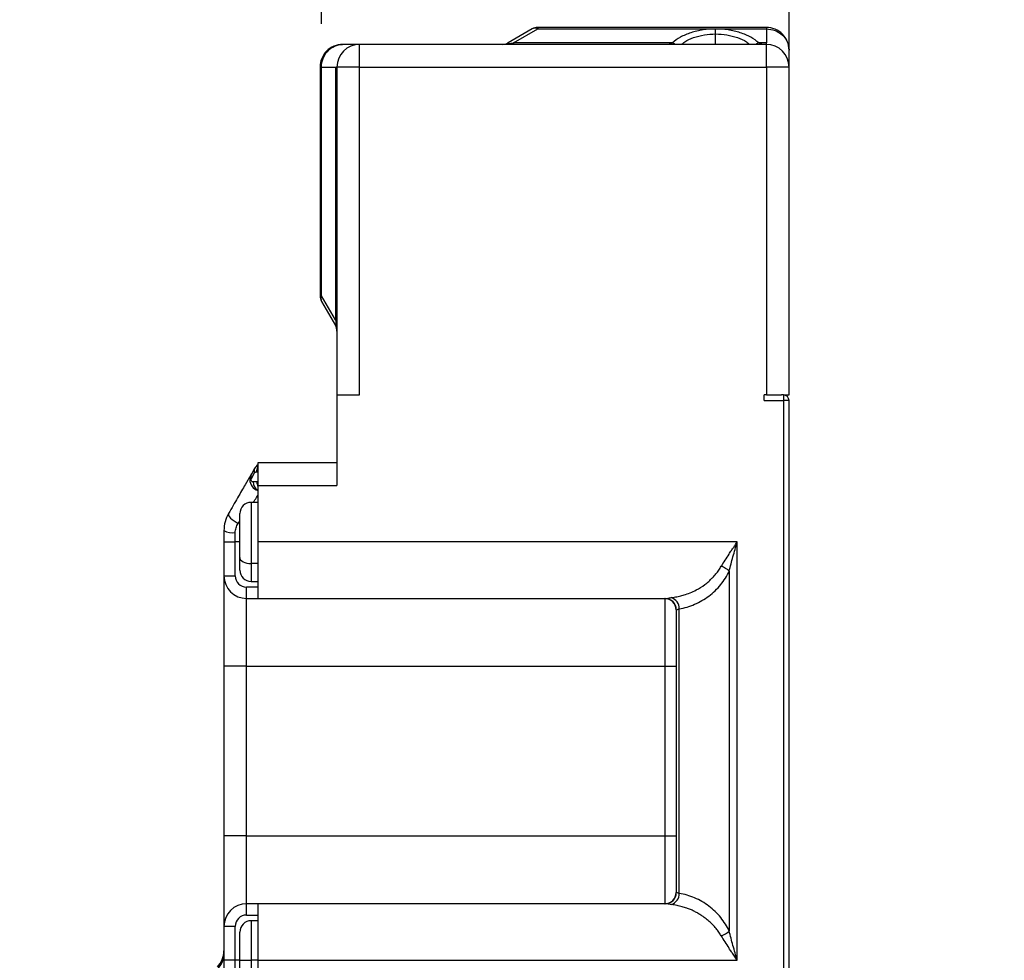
# Model space of a CAD drawing. Header units: millimetres. Extents: x 0 to 838, y 0 to 648.
# Tile 39 of 63: x 313 to 401, y 281 to 364. Entities that reach past the tile are written whole.
import ezdxf

# ---------------------------------------------------------------- set-up
doc = ezdxf.new("R2010")
doc.units = ezdxf.units.MM
doc.header["$LTSCALE"] = 3
doc.layers.add('DIMENSIONS', color=140, linetype='Continuous', lineweight=25)
doc.styles.add('SLDTEXTSTYLE0', font='TXT', dxfattribs={"width": 0.7})
doc.dimstyles.new('SLDDIMSTYLE0', dxfattribs={"dimtxt": 6.474023, "dimasz": 9.906, "dimexe": 0, "dimexo": 0.0625, "dimgap": 1.618506, "dimtad": 0, "dimtih": 1, "dimtoh": 1, "dimdec": 1, "dimrnd": 1e-09, "dimzin": 4, "dimdsep": 46, "dimtxsty": 'SLDTEXTSTYLE0', "dimsah": 1, "dimcen": 0.09, "dimadec": 0, "dimazin": 1, "dimtfac": 1, "dimtdec": 1, "dimtofl": 0, "dimtmove": 0, "dimatfit": 3, "dimfxl": 0, "dimfrac": 2, "dimtolj": 1, "dimtzin": 12, "dimarcsym": 0})
doc.dimstyles.new('SLDDIMSTYLE3', dxfattribs={"dimtxt": 6.474023, "dimasz": 9.906, "dimexe": 0, "dimexo": 0.0625, "dimgap": 1.618506, "dimtad": 0, "dimtih": 1, "dimtoh": 1, "dimdec": 1, "dimrnd": 1e-09, "dimzin": 12, "dimdsep": 46, "dimtxsty": 'SLDTEXTSTYLE0', "dimsah": 1, "dimcen": 0.09, "dimadec": 0, "dimazin": 3, "dimtfac": 1, "dimtdec": 1, "dimtmove": 0, "dimatfit": 0, "dimfxl": 0, "dimfrac": 2, "dimtolj": 1, "dimtzin": 12, "dimarcsym": 0})

# ---------------------------------------------------------------- blocks, each defined once
blk = doc.blocks.new('_D_9')
at = {"layer": 'DIMENSIONS'}
for p, q in [((293.499, 172.55), (293.499, 416.191)), ((381.499, 333.976), (381.499, 416.191)), ((293.499, 406.666), (319.796, 406.666)), ((328.569, 406.666), (326.395, 406.666)), ((326.395, 406.666), (326.395, 396.376)), ((347.807, 406.666), (349.981, 406.666)), ((349.981, 406.666), (349.981, 396.376)), ((381.499, 406.666), (356.579, 406.666)), ((326.395, 396.376), (328.569, 396.376)), ((349.981, 396.376), (347.807, 396.376))]:
    blk.add_line(p, q, dxfattribs=at)
for points in [[(293.499, 406.666), (303.405, 405.142), (303.405, 408.19)], [(381.499, 406.666), (371.593, 408.19), (371.593, 405.142)]]:
    blk.add_solid(points, dxfattribs=at)
at = {"layer": 'DIMENSIONS', "char_height": 6.35, "attachment_point": 1, "style": 'SLDTEXTSTYLE0'}
for s, insert in [('88.0', (328.569, 416.301)), ('3.46', (328.569, 404.562))]:
    blk.add_mtext(s, dxfattribs=dict(at, insert=insert))
blk = doc.blocks.new('_D_16')
at = {"layer": 'DIMENSIONS'}
for p, q in [((340.133, 363.476), (340.133, 389.626)), ((381.499, 363.476), (381.499, 389.626)), ((340.133, 380.101), (321.083, 380.101)), ((350.863, 380.101), (348.689, 380.101)), ((348.689, 380.101), (348.689, 369.812)), ((370.101, 380.101), (372.275, 380.101)), ((372.275, 380.101), (372.275, 369.812)), ((381.499, 380.101), (400.549, 380.101)), ((348.689, 369.812), (350.863, 369.812)), ((372.275, 369.812), (370.101, 369.812))]:
    blk.add_line(p, q, dxfattribs=at)
for points in [[(340.133, 380.101), (330.227, 381.625), (330.227, 378.577)], [(381.499, 380.101), (391.405, 378.577), (391.405, 381.625)]]:
    blk.add_solid(points, dxfattribs=at)
at = {"layer": 'DIMENSIONS', "char_height": 6.35, "attachment_point": 1, "style": 'SLDTEXTSTYLE0'}
for s, insert in [('41.4', (350.863, 389.736)), ('1.63', (350.863, 377.998))]:
    blk.add_mtext(s, dxfattribs=dict(at, insert=insert))

msp = doc.modelspace()

# ---------------------------------------------------------------- linework, layer by layer
for p, q in [((358.766998, 363.031671), (356.633024, 361.79962)), ((357.133024, 361.79962), (359.266998, 363.031671)), ((379.499049, 363.165646), (359.266998, 363.165646)), ((359.266998, 363.165646), (359.266998, 363.031671)), ((359.266998, 363.031671), (379.499049, 363.031671)), ((374.999049, 362.588295), (374.999049, 363.021308)), ((374.999049, 361.665646), (374.999049, 362.588295)), ((379.499049, 363.165646), (379.499049, 363.031671)), ((379.499049, 363.031671), (379.499049, 361.79962)), ((343.499049, 361.665646), (341.999049, 361.665646)), ((379.499049, 361.665646), (343.499049, 361.665646)), ((343.499049, 359.665646), (343.499049, 361.665646)), ((357.133024, 361.79962), (357.133024, 361.665646)), ((371.182419, 361.79962), (357.133024, 361.79962)), ((379.499049, 361.79962), (378.815679, 361.79962)), ((379.499049, 361.665646), (379.499049, 361.79962)), ((379.499049, 359.665646), (379.499049, 361.665646)), ((381.499049, 359.665646), (381.499049, 361.165646)), ((339.999049, 359.665646), (339.999049, 339.433595)), ((340.133024, 359.665646), (339.999049, 359.665646)), ((340.133024, 359.665646), (341.365074, 359.665646)), ((340.133024, 339.433595), (340.133024, 359.665646)), ((341.365074, 359.665646), (341.365074, 337.29962)), ((341.365074, 359.665646), (341.499049, 359.665646)), ((343.499049, 359.665646), (341.499049, 359.665646)), ((341.499049, 359.665646), (341.499049, 330.665646)), ((343.499049, 330.665646), (343.499049, 359.665646)), ((343.499049, 359.665646), (379.499049, 359.665646)), ((379.499049, 359.665646), (379.499049, 330.665646)), ((381.499049, 359.665646), (379.499049, 359.665646)), ((381.499049, 330.665646), (381.499049, 359.665646)), ((340.133024, 339.433595), (339.999049, 339.433595)), ((341.365074, 337.29962), (340.133024, 339.433595)), ((340.133024, 338.933595), (341.365074, 336.79962)), ((341.365074, 337.29962), (341.499049, 337.29962)), ((341.499049, 330.665646), (341.499049, 322.665646)), ((341.499049, 330.665646), (343.499049, 330.665646)), ((379.499049, 330.665646), (379.299049, 330.665646)), ((379.299049, 330.165646), (379.299049, 330.665646)), ((379.499049, 330.665646), (380.821925, 330.665646)), ((380.999049, 330.665646), (380.821925, 330.665646)), ((380.999049, 330.665646), (380.999049, 330.165646)), ((380.999049, 330.665646), (381.499049, 330.665646)), ((379.299049, 330.165646), (380.999049, 330.165646)), ((380.999049, 330.165646), (380.999049, 136.665646)), ((381.499049, 330.165646), (380.999049, 330.165646)), ((381.499049, 136.665646), (381.499049, 330.165646)), ((334.210374, 324.165646), (333.921699, 323.665646)), ((334.499049, 324.665646), (334.499049, 322.665646)), ((341.499049, 324.665646), (334.499049, 324.665646)), ((333.921699, 323.265646), (334.210374, 323.765646)), ((334.383579, 323.865646), (334.499049, 323.865646)), ((334.406229, 322.965646), (334.094904, 322.965646)), ((334.499049, 322.665646), (341.499049, 322.665646)), ((334.499049, 322.665646), (334.499049, 317.665646)), ((334.499049, 321.165646), (333.899049, 321.165646)), ((333.899049, 321.165646), (333.899049, 315.751341)), ((332.899049, 316.298285), (332.899049, 320.165646)), ((332.766998, 319.302009), (332.906339, 319.499473)), ((331.499049, 318.665646), (331.499049, 317.665646)), ((332.499049, 317.665646), (332.499049, 318.483827)), ((331.499049, 317.665646), (332.499049, 317.665646)), ((331.499049, 317.665646), (331.499049, 314.665646)), ((332.499049, 314.665646), (332.499049, 317.665646)), ((332.899049, 317.665646), (332.499049, 317.665646)), ((376.913263, 317.665646), (334.499049, 317.665646)), ((334.499049, 317.665646), (334.499049, 312.665646)), ((376.913263, 280.665646), (376.913263, 317.665646)), ((332.899049, 315.165646), (332.899049, 316.298285)), ((334.499049, 315.751341), (333.899049, 315.751341)), ((333.899049, 315.751341), (333.899049, 314.165646)), ((331.499049, 314.665646), (332.499049, 314.665646)), ((331.499049, 314.665646), (331.499049, 306.665646)), ((376.206156, 315.079859), (376.206156, 283.251432)), ((334.499049, 313.665646), (333.499049, 313.665646)), ((333.499049, 312.665646), (333.499049, 313.665646)), ((333.899049, 314.165646), (334.499049, 314.165646)), ((333.499049, 312.665646), (334.499049, 312.665646)), ((333.499049, 306.665646), (333.499049, 312.665646)), ((334.499049, 312.665646), (370.542412, 312.665646)), ((370.499049, 312.665646), (370.499049, 306.665646)), ((371.499049, 311.665646), (371.499049, 286.665646)), ((371.499049, 311.665646), (371.520731, 311.665646)), ((371.791942, 286.581725), (371.791942, 311.749566)), ((333.499049, 306.665646), (331.499049, 306.665646)), ((331.499049, 306.665646), (331.499049, 291.665646)), ((333.499049, 306.665646), (370.499049, 306.665646)), ((333.499049, 291.665646), (333.499049, 306.665646)), ((370.499049, 306.665646), (371.499049, 306.665646)), ((370.499049, 306.665646), (370.499049, 291.665646)), ((333.499049, 291.665646), (331.499049, 291.665646)), ((331.499049, 291.665646), (331.499049, 283.665646)), ((333.499049, 285.665646), (333.499049, 291.665646)), ((333.499049, 291.665646), (370.499049, 291.665646)), ((370.499049, 291.665646), (370.499049, 285.665646)), ((370.499049, 291.665646), (371.499049, 291.665646)), ((371.520731, 286.665646), (371.499049, 286.665646)), ((333.499049, 284.665646), (333.499049, 285.665646)), ((334.499049, 285.665646), (333.499049, 285.665646)), ((334.499049, 285.665646), (334.499049, 280.665646)), ((370.542412, 285.665646), (334.499049, 285.665646)), ((333.499049, 284.665646), (334.499049, 284.665646)), ((334.499049, 284.165646), (333.899049, 284.165646)), ((333.899049, 284.165646), (333.899049, 280.665646)), ((332.499049, 283.665646), (331.499049, 283.665646)), ((331.499049, 283.665646), (331.499049, 280.665646)), ((332.499049, 280.665646), (332.499049, 283.665646)), ((332.899049, 280.665646), (332.899049, 283.165646)), ((331.461389, 281.107782), (331.380243, 280.884101)), ((332.499049, 280.665646), (331.499049, 280.665646)), ((331.499049, 280.665646), (331.499049, 275.165646)), ((332.499049, 276.165646), (332.499049, 280.665646)), ((332.899049, 280.665646), (332.499049, 280.665646)), ((332.899049, 280.665646), (333.899049, 280.665646)), ((332.899049, 278.165646), (332.899049, 280.665646)), ((334.499049, 280.665646), (333.899049, 280.665646)), ((333.899049, 280.665646), (333.899049, 277.165646)), ((334.499049, 280.665646), (334.499049, 275.165646)), ((334.499049, 280.665646), (376.913263, 280.665646))]:
    msp.add_line(p, q)
at = {"flags": 128}
for points in [[(334.499049, 324.478402), (334.483967, 324.471165), (334.467739, 324.458945), (334.459006, 324.452153), (334.458063, 324.451411), (334.457785, 324.451192), (334.457638, 324.451075), (334.457622, 324.451063), (334.457624, 324.451064), (334.457666, 324.451098), (334.457743, 324.451158), (334.45839, 324.451668), (334.461367, 324.454005), (334.466692, 324.458139), (334.499049, 324.479827)], [(331.900973, 320.165646), (331.886876, 320.09337), (331.9149, 320.000625), (331.983704, 319.891848), (332.089995, 319.772246), (332.228686, 319.647542), (332.39314, 319.523704), (332.575487, 319.406659), (332.766998, 319.302009)], [(332.899049, 316.298285), (332.918264, 316.191582), (332.975169, 316.088979), (333.067579, 315.994419), (333.191942, 315.911537), (333.343479, 315.843518), (333.516366, 315.792975), (333.703959, 315.76185), (333.899049, 315.751341)]]:
    msp.add_lwpolyline(points, dxfattribs=at)
for centre, radius, start, end in [((359.266998, 362.165646), 1, 90, 120), ((359.016998, 362.538926), 0.552537, 63.09848852, 116.90151148), ((343.499049, 359.665646), 2, 90, 180), ((356.133024, 362.665646), 1, 270, 300), ((371.019792, 361.229979), 0.592401, 47.34316866, 74.06645698), ((378.978306, 361.229979), 0.592401, 105.93354302, 132.65683134), ((379.499049, 359.665646), 2, 0, 90), ((340.999049, 339.433595), 1, 180, 210), ((340.625768, 339.183595), 0.552537, 153.09848852, 206.90151148), ((340.499049, 336.29962), 1, 0, 30), ((380.999049, 330.165646), 0.5, 0, 90), ((334.60457, 323.965646), 0.44203, 153.09848852, 206.90151148), ((335.273718, 323.869399), 0.890147, 150.4901358, 180.24162587), ((334.315895, 323.465646), 0.44203, 153.09848852, 206.90151148), ((334.908917, 322.942089), 0.814354, 178.34238842, 239.78112473), ((335.302826, 322.962932), 0.896601, 179.82660117, 206.30202569), ((333.899049, 320.165646), 1, 90, 180), ((332.257313, 319.995191), 1.530574, 240.30308502, 279.08722204), ((374.718025, 313.433779), 2.219034, 47.8850028, 69.39241176), ((333.499049, 314.665646), 2, 180, 270), ((333.499049, 314.665646), 1, 180, 270), ((333.899049, 315.165646), 1, 180, 270), ((370.499049, 311.665646), 1, 0, 90), ((370.531451, 311.676369), 0.989337, 359.37896604, 89.36520202), ((370.759374, 311.755625), 1.032586, 359.66376956, 71.62765737), ((370.499049, 286.665646), 1, 270, 0), ((370.531451, 286.654922), 0.989337, 270.63479798, 0.62103396), ((370.759374, 286.575666), 1.032586, 288.37234267, 0.33623043), ((333.499049, 283.665646), 2, 90, 180), ((333.499049, 283.665646), 1, 90, 180), ((333.899049, 283.165646), 1, 90, 180), ((374.718025, 284.897512), 2.219034, 290.60758824, 312.1149972), ((329.499049, 281.494073), 2, 315, 0), ((329.540048, 281.246965), 1.959013, 299.30988592, 359.80367687)]:
    msp.add_arc(centre, radius, start, end)
for points, knots in [([(374.999049, 363.021308), (374.635385, 363.021308), (374.259952, 362.995479), (373.520264, 362.886889), (373.156397, 362.80407), (372.477732, 362.586832), (372.163302, 362.452531), (371.611916, 362.147853), (371.375078, 361.977697), (371.182419, 361.79962)], [0, 0, 0, 0, 0.25, 0.25, 0.5, 0.5, 0.75, 0.75, 1, 1, 1, 1]), ([(371.987039, 361.665646), (372.078359, 361.743107), (372.357065, 361.979517), (373.043528, 362.280508), (373.975913, 362.539167), (374.663318, 362.572174), (374.999049, 362.588295)], [0, 0, 0, 0, 0.1406704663, 0.4293209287, 0.7212783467, 1, 1, 1, 1]), ([(378.815679, 361.79962), (378.62302, 361.977697), (378.386182, 362.147853), (377.834796, 362.452531), (377.520366, 362.586832), (376.841701, 362.80407), (376.477834, 362.886889), (375.738146, 362.995479), (375.362713, 363.021308), (374.999049, 363.021308)], [0, 0, 0, 0, 0.25, 0.25, 0.5, 0.5, 0.75, 0.75, 1, 1, 1, 1]), ([(374.999049, 362.588295), (375.334794, 362.572176), (376.0222, 362.539174), (376.954597, 362.280498), (377.641045, 361.979504), (377.919751, 361.743097), (378.01106, 361.665646)], [0, 0, 0, 0, 0.278732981, 0.570679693, 0.859345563, 1, 1, 1, 1]), ([(381.499049, 361.165646), (381.499049, 361.427492), (381.446994, 361.689141), (381.246622, 362.172883), (381.098383, 362.394739), (380.728142, 362.764979), (380.506287, 362.913218), (380.022545, 363.113591), (379.760896, 363.165646), (379.499049, 363.165646)], [0, 0, 0, 0, 0.25, 0.25, 0.5, 0.5, 0.75, 0.75, 1, 1, 1, 1]), ([(379.499049, 363.031671), (379.760896, 363.031671), (380.022545, 362.983103), (380.506287, 362.796153), (380.728142, 362.657844), (381.098383, 362.312405), (381.246622, 362.105411), (381.446994, 361.654074), (381.499049, 361.409952), (381.499049, 361.165646)], [0, 0, 0, 0, 0.25, 0.25, 0.5, 0.5, 0.75, 0.75, 1, 1, 1, 1]), ([(341.999049, 361.665646), (341.737202, 361.665646), (341.475553, 361.613591), (340.991811, 361.413218), (340.769956, 361.264979), (340.399715, 360.894739), (340.251476, 360.672883), (340.051104, 360.189141), (339.999049, 359.927492), (339.999049, 359.665646)], [0, 0, 0, 0, 0.25, 0.25, 0.5, 0.5, 0.75, 0.75, 1, 1, 1, 1]), ([(340.133024, 359.665646), (340.133024, 359.927492), (340.181591, 360.189141), (340.368541, 360.672883), (340.50685, 360.894739), (340.852289, 361.264979), (341.059283, 361.413218), (341.510621, 361.613591), (341.754743, 361.665646), (341.999049, 361.665646)], [0, 0, 0, 0, 0.25, 0.25, 0.5, 0.5, 0.75, 0.75, 1, 1, 1, 1]), ([(356.633024, 361.79962), (356.621252, 361.792336), (356.59951, 361.778882), (356.585366, 361.761895), (356.589058, 361.749463), (356.611898, 361.741693), (356.658944, 361.738705), (356.739041, 361.742923), (356.849807, 361.75529), (356.984892, 361.774594), (357.080292, 361.790712), (357.133024, 361.79962)], [0, 0, 0, 0, 0.135324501, 0.249930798, 0.346053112, 0.427462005, 0.500251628, 0.592041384, 0.699971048, 0.834163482, 1, 1, 1, 1]), ([(341.365074, 337.29962), (341.409541, 337.042892), (341.424869, 336.899977), (341.424869, 336.750471), (341.409541, 336.722602), (341.365074, 336.79962)], [0, 0, 0, 0, 0.5, 0.5, 1, 1, 1, 1]), ([(333.921699, 323.665646), (333.921699, 323.665646), (333.878756, 323.591267), (333.694388, 323.271932), (333.552763, 323.026629), (333.183826, 322.387613), (332.956917, 321.994594), (332.454205, 321.123872), (332.179066, 320.647317), (331.900973, 320.165646)], [0, 0, 0, 0, 0.25, 0.25, 0.5, 0.5, 0.75, 0.75, 1, 1, 1, 1]), ([(334.094904, 322.965646), (334.066036, 322.965646), (334.033069, 322.972154), (333.97021, 323.00529), (333.940944, 323.032312), (333.902454, 323.098979), (333.893685, 323.137835), (333.896418, 323.208841), (333.907265, 323.240646), (333.921699, 323.265646)], [0, 0, 0, 0, 0.25, 0.25, 0.5, 0.5, 0.75, 0.75, 1, 1, 1, 1]), ([(334.210374, 323.765646), (334.227041, 323.794513), (334.252639, 323.820987), (334.314519, 323.856714), (334.350246, 323.865646), (334.383579, 323.865646)], [0, 0, 0, 0, 0.5, 0.5, 1, 1, 1, 1]), ([(333.787724, 323.165646), (333.787724, 322.952651), (333.857889, 322.740128), (334.112292, 322.398525), (334.295182, 322.269804), (334.499087, 322.208395)], [0, 0, 0, 0, 0.5, 0.5, 1, 1, 1, 1]), ([(334.082074, 321.165646), (334.134706, 321.240229), (334.308573, 321.486614), (334.420789, 321.645719), (334.499035, 321.756661)], [0, 0, 0, 0, 0.3027116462, 1, 1, 1, 1]), ([(331.900973, 320.165646), (331.772177, 319.942564), (331.670477, 319.698724), (331.534602, 319.194912), (331.499049, 318.934786), (331.499049, 318.665645)], [0, 0, 0, 0, 0.5, 0.5, 1, 1, 1, 1]), ([(332.499049, 318.483827), (332.499049, 318.630632), (332.522751, 318.772518), (332.613334, 319.047325), (332.681113, 319.180298), (332.766998, 319.302009)], [0, 0, 0, 0, 0.5, 0.5, 1, 1, 1, 1]), ([(376.166567, 316.574491), (376.189881, 316.607301), (376.253075, 316.696238), (376.379718, 316.875133), (376.544037, 317.108724), (376.730377, 317.383118), (376.850799, 317.56915), (376.913263, 317.665646)], [0, 0, 0, 0, 0.092233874, 0.250012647, 0.500008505, 0.740650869, 1, 1, 1, 1]), ([(376.206156, 315.079859), (376.306591, 315.500448), (376.420009, 315.924673), (376.659821, 316.787849), (376.78701, 317.228292), (376.913263, 317.665646)], [0, 0, 0, 0, 0.5, 0.5, 1, 1, 1, 1]), ([(374.731107, 314.502374), (374.782138, 314.555841), (374.882663, 314.661168), (375.024921, 314.826729), (375.157945, 314.994225), (375.281147, 315.16408), (375.395283, 315.33507), (375.464821, 315.45285), (375.499049, 315.510823)], [0, 0, 0, 0, 0.179770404, 0.354133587, 0.523205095, 0.687111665, 0.845992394, 1, 1, 1, 1]), ([(371.791942, 311.749566), (372.246295, 311.826365), (372.704826, 311.958429), (373.589774, 312.336144), (374.015787, 312.581826), (374.795337, 313.169955), (375.148537, 313.512149), (375.754694, 314.259394), (376.007569, 314.66405), (376.206156, 315.079859)], [0, 0, 0, 0, 0.25, 0.25, 0.5, 0.5, 0.75, 0.75, 1, 1, 1, 1]), ([(371.084835, 312.735579), (371.170039, 312.747597), (371.336253, 312.771042), (371.577228, 312.815436), (371.804073, 312.864432), (372.016668, 312.917795), (372.333569, 313.008344), (372.759798, 313.159772), (373.373383, 313.446494), (373.926214, 313.789179), (374.340017, 314.124491), (374.529863, 314.2978), (374.639339, 314.407273), (374.694207, 314.464134), (374.731107, 314.502374)], [0, 0, 0, 0, 0.063538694, 0.123951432, 0.18124323, 0.235419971, 0.286488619, 0.426024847, 0.57203081, 0.786362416, 0.893327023, 0.946185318, 0.963808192, 1, 1, 1, 1]), ([(370.542412, 312.665646), (370.602771, 312.665646), (370.677194, 312.673127), (370.860241, 312.69823), (370.968231, 312.715507), (371.084835, 312.735579)], [0, 0, 0, 0, 0.5, 0.5, 1, 1, 1, 1]), ([(376.206156, 283.251432), (376.007569, 283.667241), (375.754694, 284.071897), (375.148537, 284.819142), (374.795337, 285.161336), (374.015787, 285.749465), (373.589774, 285.995147), (372.704826, 286.372862), (372.246295, 286.504926), (371.791942, 286.581725)], [0, 0, 0, 0, 0.25, 0.25, 0.5, 0.5, 0.75, 0.75, 1, 1, 1, 1]), ([(371.084835, 285.595712), (370.967878, 285.615739), (370.859309, 285.633021), (370.676131, 285.658142), (370.602175, 285.665646), (370.542412, 285.665646)], [0, 0, 0, 0, 0.5, 0.5, 1, 1, 1, 1]), ([(373.698455, 284.657108), (373.646676, 284.691349), (373.544655, 284.758813), (373.391127, 284.851165), (373.240164, 284.935636), (373.037497, 285.039951), (372.774389, 285.159276), (372.42624, 285.292062), (372.030489, 285.413313), (371.576875, 285.521626), (371.253794, 285.570272), (371.084835, 285.595712)], [0, 0, 0, 0, 0.0654760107, 0.1290068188, 0.1906045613, 0.2502825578, 0.3730819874, 0.5005039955, 0.6510297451, 0.8175020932, 1, 1, 1, 1]), ([(375.499049, 282.820468), (375.465825, 282.87679), (375.398399, 282.991091), (375.288053, 283.157093), (375.169254, 283.321802), (375.041392, 283.484265), (374.904638, 283.644262), (374.758943, 283.801352), (374.604323, 283.955148), (374.440768, 284.105218), (374.268299, 284.251188), (374.086839, 284.392428), (373.896686, 284.529274), (373.765118, 284.614119), (373.698455, 284.657108)], [0, 0, 0, 0, 0.070856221, 0.143794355, 0.2188814, 0.296178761, 0.375742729, 0.45762492, 0.541872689, 0.628529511, 0.717635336, 0.809226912, 0.90333807, 1, 1, 1, 1]), ([(376.913263, 280.665646), (376.78701, 281.102999), (376.659821, 281.543442), (376.420009, 282.406619), (376.306591, 282.830843), (376.206156, 283.251432)], [0, 0, 0, 0, 0.5, 0.5, 1, 1, 1, 1]), ([(376.913263, 280.665646), (376.871187, 280.730782), (376.789034, 280.857965), (376.666528, 281.042357), (376.523199, 281.252199), (376.37971, 281.456167), (376.253069, 281.635063), (376.189874, 281.723999), (376.166567, 281.7568)], [0, 0, 0, 0, 0.174963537, 0.341625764, 0.500005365, 0.749994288, 0.907793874, 1, 1, 1, 1])]:
    msp.add_open_spline(points, degree=3, knots=knots)
for points in [[(371.182419, 361.79962), (371.042793, 361.713582), (370.911787, 361.665646), (370.806183, 361.665646)], [(379.191915, 361.665646), (379.085154, 361.665646), (378.953775, 361.714525), (378.815679, 361.79962)], [(334.49907, 324.482081), (334.381703, 324.398898), (334.282354, 324.290319), (334.210374, 324.165646)], [(333.921699, 323.665646), (333.834374, 323.514394), (333.787724, 323.340178), (333.787724, 323.165646)], [(334.499049, 322.962951), (334.46798, 322.964756), (334.437014, 322.965646), (334.406229, 322.965646)], [(376.166567, 316.574491), (375.926755, 316.214835), (375.699935, 315.861341), (375.499049, 315.510823)], [(371.520731, 311.665646), (371.560736, 311.665646), (371.655414, 311.703411), (371.791942, 311.749566)], [(371.791942, 286.581725), (371.65644, 286.627533), (371.561018, 286.665646), (371.520731, 286.665646)], [(375.499049, 282.820468), (375.699935, 282.46995), (375.926755, 282.116456), (376.166567, 281.7568)]]:
    msp.add_open_spline(points, degree=3)

# ---------------------------------------------------------------- dimensions: what is measured, and where the dimension line sits
at = {"layer": 'DIMENSIONS'}
dim = msp.add_linear_dim(base=(381.499049, 406.665671), p1=(293.499049, 168.739906), p2=(381.499049, 330.165646), dimstyle='SLDDIMSTYLE0', dxfattribs=at)
dim.commit()
dim.dimension.update_dxf_attribs({"geometry": '_D_9', "text_midpoint": (338.187613, 406.665671), "dimtype": 160})
dim = msp.add_linear_dim(base=(381.499049, 380.101382), p1=(340.133024, 359.665646), p2=(381.499049, 359.665646), angle=0, dimstyle='SLDDIMSTYLE3', dxfattribs=at)
dim.commit()
dim.dimension.update_dxf_attribs({"geometry": '_D_16', "text_midpoint": (360.482243, 380.101382), "dimtype": 160})

doc.saveas('drawing.dxf')
